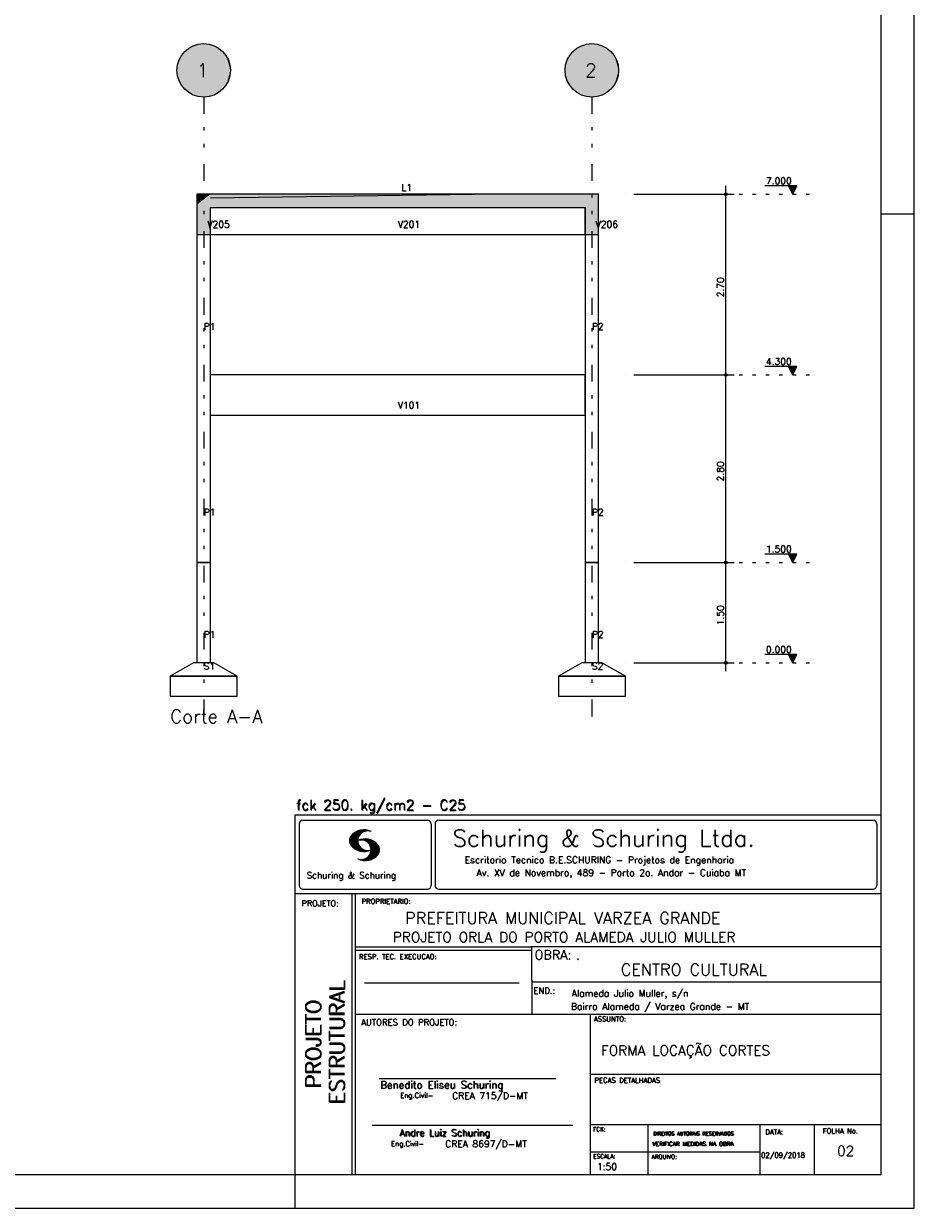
# Model space of a CAD drawing. Extents: x 0 to 84.1, y 0 to 59.4.
# Tile 3 of 5: x 57.5 to 84.1, y 0 to 35.4. Entities that reach past the tile are written whole.
import ezdxf

# ---------------------------------------------------------------- set-up
doc = ezdxf.new("R2010")
doc.units = 0
doc.header["$MEASUREMENT"] = 0
doc.linetypes.add('ESTILO_TQS_0002', pattern=[0.4, 0.1, -0.3])
doc.linetypes.add('ESTILO_TQS_0004', pattern=[2, 0.5, -0.4, 0.1, -0.4, 0.1, -0.5])
for name, color, linetype in [('1', 1, 'CONTINUOUS'), ('2', 2, 'CONTINUOUS'), ('6', 6, 'CONTINUOUS'), ('9', 9, 'CONTINUOUS')]:
    doc.layers.add(name, color=color, linetype=linetype)
doc.styles.get("Standard").update_dxf_attribs({"font": 'ROMANS.SHX'})

msp = doc.modelspace()

# ---------------------------------------------------------------- linework, layer by layer
at = {"layer": '1', "linetype": 'ESTILO_TQS_0004'}
for p, q in [((62.865804, 33.19616), (62.865804, 14.49616)), ((74.465804, 33.19616), (74.465804, 14.49616))]:
    msp.add_line(p, q, dxfattribs=at)
at = {"layer": '1', "linetype": 'Continuous'}
for p, q in [((78.465804, 24.64616), (78.465804, 30.54616)), ((80.590804, 30.54616), (79.630805, 30.54616)), ((80.465804, 30.29616), (80.340804, 30.54616)), ((80.351952, 30.523864), (80.579657, 30.523864)), ((80.3631, 30.501568), (80.568509, 30.501568)), ((80.374248, 30.479273), (80.557361, 30.479273)), ((80.385396, 30.456977), (80.546213, 30.456977)), ((80.465804, 30.29616), (80.590804, 30.54616)), ((75.465804, 30.29616), (75.465804, 30.29616)), ((75.715804, 30.29616), (78.715804, 30.29616)), ((80.396544, 30.434682), (80.535065, 30.434681)), ((80.407691, 30.412386), (80.523918, 30.412386)), ((80.418839, 30.39009), (80.51277, 30.39009)), ((80.429987, 30.367793), (80.501622, 30.367794)), ((80.441135, 30.345498), (80.490474, 30.345498)), ((80.452283, 30.323203), (80.479326, 30.323203)), ((78.465804, 19.04616), (78.465804, 25.14616)), ((80.590804, 25.146161), (79.630805, 25.146161)), ((80.465804, 24.89616), (80.340804, 25.146161)), ((80.465804, 24.89616), (80.590804, 25.146161)), ((75.465804, 24.89616), (75.465804, 24.89616)), ((75.465804, 24.89616), (75.465804, 24.89616)), ((75.715804, 24.89616), (78.715804, 24.89616)), ((75.715804, 24.89616), (78.715804, 24.89616)), ((80.351952, 25.123864), (80.579657, 25.123864)), ((80.3631, 25.101569), (80.568509, 25.101569)), ((80.374248, 25.079273), (80.557361, 25.079273)), ((80.385396, 25.056977), (80.546213, 25.056977)), ((80.396544, 25.034682), (80.535065, 25.034681)), ((80.407691, 25.012386), (80.523918, 25.012386)), ((80.418839, 24.99009), (80.51277, 24.99009)), ((80.429987, 24.967794), (80.501622, 24.967794)), ((80.441135, 24.945498), (80.490474, 24.945498)), ((80.452283, 24.923203), (80.479326, 24.923203)), ((78.465804, 16.04616), (78.465804, 19.54616)), ((80.590804, 19.54616), (79.630805, 19.54616)), ((80.465804, 19.29616), (80.340804, 19.54616)), ((80.351952, 19.523864), (80.579657, 19.523864)), ((80.3631, 19.501568), (80.568509, 19.501568)), ((80.374248, 19.479273), (80.557361, 19.479273)), ((80.465804, 19.29616), (80.590804, 19.54616)), ((75.465804, 19.29616), (75.465804, 19.29616)), ((75.465804, 19.29616), (75.465804, 19.29616)), ((75.715804, 19.29616), (78.715804, 19.29616)), ((75.715804, 19.29616), (78.715804, 19.29616)), ((80.385396, 19.456977), (80.546213, 19.456977)), ((80.396544, 19.434682), (80.535065, 19.434681)), ((80.407691, 19.412386), (80.523918, 19.412386)), ((80.418839, 19.39009), (80.51277, 19.39009)), ((80.429987, 19.367793), (80.501622, 19.367794)), ((80.441135, 19.345498), (80.490474, 19.345498)), ((80.452283, 19.323203), (80.479326, 19.323203)), ((75.465804, 16.29616), (75.465804, 16.29616)), ((75.715804, 16.29616), (78.715804, 16.29616)), ((80.590804, 16.54616), (79.630805, 16.54616)), ((80.465804, 16.29616), (80.340804, 16.54616)), ((80.351952, 16.523864), (80.579657, 16.523864)), ((80.3631, 16.501568), (80.568509, 16.501568)), ((80.374248, 16.479273), (80.557361, 16.479273)), ((80.385396, 16.456977), (80.546213, 16.456977)), ((80.396544, 16.434682), (80.535065, 16.434681)), ((80.407691, 16.412386), (80.523918, 16.412386)), ((80.418839, 16.39009), (80.51277, 16.39009)), ((80.429987, 16.367793), (80.501622, 16.367794)), ((80.441135, 16.345498), (80.490474, 16.345498)), ((80.452283, 16.323203), (80.479326, 16.323203)), ((80.465804, 16.29616), (80.590804, 16.54616))]:
    msp.add_line(p, q, dxfattribs=at)
at = {"layer": '1', "linetype": 'ESTILO_TQS_0002'}
for p, q in [((78.465804, 30.29616), (81.065804, 30.29616)), ((78.465804, 24.89616), (81.065804, 24.89616)), ((78.465804, 19.29616), (81.065804, 19.29616)), ((78.465804, 16.29616), (81.065804, 16.29616))]:
    msp.add_line(p, q, dxfattribs=at)
at = {"layer": '1', "linetype": 'Continuous'}
for points in [[(80.340804, 30.54616), (80.465804, 30.29616), (80.590804, 30.54616), (80.340804, 30.54616)], [(80.340804, 25.146161), (80.465804, 24.89616), (80.590804, 25.146161), (80.340804, 25.146161)], [(80.340804, 19.54616), (80.465804, 19.29616), (80.590804, 19.54616), (80.340804, 19.54616)], [(80.340804, 16.54616), (80.465804, 16.29616), (80.590804, 16.54616), (80.340804, 16.54616)]]:
    msp.add_lwpolyline(points, dxfattribs=at)
for centre, radius in [((78.465804, 30.29616), 0.04), ((78.465804, 30.29616), 0.02), ((78.465804, 24.89616), 0.04), ((78.465804, 24.89616), 0.04), ((78.465804, 24.89616), 0.02), ((78.465804, 24.89616), 0.02), ((78.465804, 19.29616), 0.04), ((78.465804, 19.29616), 0.04), ((78.465804, 19.29616), 0.02), ((78.465804, 19.29616), 0.02), ((78.465804, 16.29616), 0.04), ((78.465804, 16.29616), 0.02)]:
    msp.add_circle(centre, radius, dxfattribs=at)
at = {"layer": '2', "linetype": 'Continuous'}
for p, q in [((84.100006, 0), (84.100006, 59.400002)), ((84.100006, 29.700001), (83.100006, 29.700001)), ((65.600006, 11.755142), (83.100006, 11.755135)), ((65.600006, 1), (65.600006, 11.755142)), ((65.715988, 11.477417), (65.715988, 9.648308)), ((65.832489, 11.593918), (69.548996, 11.593918)), ((69.665497, 11.477417), (69.665497, 9.648308)), ((69.778748, 11.477417), (69.778748, 9.648308)), ((69.895248, 11.593918), (82.867508, 11.593918)), ((82.984009, 11.477417), (82.984009, 9.648308)), ((67.221771, 10.985771), (67.52832, 11.29232)), ((67.222122, 10.971992), (67.545929, 11.295792)), ((67.222168, 11.000305), (67.508011, 11.286148)), ((67.222488, 10.958214), (67.56427, 11.300003)), ((67.224365, 11.016647), (67.488403, 11.280685)), ((67.224472, 10.94606), (67.581131, 11.302727)), ((67.226578, 11.03299), (67.465408, 11.271812)), ((67.2267, 10.934158), (67.596313, 11.303772)), ((67.228943, 10.922256), (67.612335, 11.305649)), ((67.232178, 10.911354), (67.626831, 11.306015)), ((67.232437, 11.052986), (67.439468, 11.26001)), ((67.235916, 10.900948), (67.642014, 11.307053)), ((67.239258, 11.073952), (67.410522, 11.245209)), ((67.239655, 10.890556), (67.656281, 11.307182)), ((67.243561, 10.880333), (67.66925, 11.306015)), ((67.248611, 10.871239), (67.520584, 11.143219)), ((67.252747, 11.10157), (67.374313, 11.223145)), ((67.253647, 10.862129), (67.502121, 11.110611)), ((67.258682, 10.853035), (67.491592, 11.085945)), ((67.264267, 10.84449), (67.483597, 11.06382)), ((67.270782, 10.836868), (67.47966, 11.045746)), ((67.277298, 10.829247), (67.475876, 11.027817)), ((67.283813, 10.821625), (67.474167, 11.011971)), ((67.290558, 10.814232), (67.473114, 10.99678)), ((67.296936, 10.807419), (67.470306, 10.980797)), ((67.531494, 10.998619), (67.546158, 11.013283)), ((67.548691, 11.001663), (67.565323, 11.018303)), ((67.563156, 11.001991), (67.584885, 11.023735)), ((67.577606, 11.002319), (67.601898, 11.026611)), ((67.592072, 11.002647), (67.619476, 11.030045)), ((67.604584, 11.001007), (67.635239, 11.03167)), ((67.608673, 11.2313), (67.68306, 11.305702)), ((67.617233, 10.999535), (67.651505, 11.033806)), ((67.62999, 10.998154), (67.666199, 11.034363)), ((67.638062, 11.246552), (67.69574, 11.30423)), ((67.64122, 10.995239), (67.680893, 11.03492)), ((67.652435, 10.992317), (67.695602, 11.035484)), ((67.662872, 11.257233), (67.708405, 11.302757)), ((67.664337, 10.990074), (67.708984, 11.034729)), ((67.674881, 10.986488), (67.72316, 11.034767)), ((67.681976, 11.262199), (67.721237, 11.30146)), ((67.684326, 10.981789), (67.736191, 11.033653)), ((67.694321, 10.977654), (67.748459, 11.031792)), ((67.702469, 11.268562), (67.733063, 11.299149)), ((67.704605, 10.973801), (67.761597, 11.0308)), ((67.71431, 10.969368), (67.773758, 11.028824)), ((67.718491, 11.270424), (67.744904, 11.296837)), ((67.722412, 10.963333), (67.785233, 11.026146)), ((67.732498, 10.959282), (67.797607, 11.024391)), ((67.734482, 11.272285), (67.757004, 11.294807)), ((67.740387, 10.953033), (67.808838, 11.021484)), ((67.749115, 10.947632), (67.819702, 11.018219)), ((67.750473, 11.274147), (67.768555, 11.292221)), ((67.756165, 10.940536), (67.830765, 11.015137)), ((67.765198, 10.93544), (67.841873, 11.012115)), ((67.77211, 10.928207), (67.852234, 11.008339)), ((67.779831, 10.921783), (67.86261, 11.004555)), ((67.785919, 10.913734), (67.873306, 11.001122)), ((67.794006, 10.907692), (67.883316, 10.997002)), ((67.799911, 10.899467), (67.892731, 10.992279)), ((67.806625, 10.892029), (67.902451, 10.987854)), ((67.811752, 10.883018), (67.912231, 10.983505)), ((67.817657, 10.874802), (67.921875, 10.979012)), ((67.823761, 10.866768), (67.930435, 10.973442)), ((67.304733, 10.800133), (67.473206, 10.968597)), ((67.311829, 10.793083), (67.474121, 10.955383)), ((67.319168, 10.786293), (67.475159, 10.942276)), ((67.326828, 10.779808), (67.477615, 10.930595)), ((67.334488, 10.773323), (67.480087, 10.918922)), ((67.342133, 10.766846), (67.482544, 10.907249)), ((67.350098, 10.760674), (67.485901, 10.896469)), ((67.358337, 10.754768), (67.489655, 10.886078)), ((67.366577, 10.748863), (67.493408, 10.875694)), ((67.374802, 10.742966), (67.497208, 10.865356)), ((67.383392, 10.737427), (67.502075, 10.856102)), ((67.392227, 10.732109), (67.506958, 10.84684)), ((67.401062, 10.726807), (67.511841, 10.837578)), ((67.409882, 10.721497), (67.516922, 10.828537)), ((67.419189, 10.71666), (67.522842, 10.820305)), ((67.428635, 10.711967), (67.528748, 10.812088)), ((67.43808, 10.707275), (67.534668, 10.803864)), ((67.44754, 10.702599), (67.540802, 10.79586)), ((67.457642, 10.698563), (67.547699, 10.78862)), ((67.467743, 10.694519), (67.554611, 10.781387)), ((67.477829, 10.690483), (67.561508, 10.774155)), ((67.488205, 10.686714), (67.568588, 10.767105)), ((67.499008, 10.683372), (67.576477, 10.760849)), ((67.509796, 10.680031), (67.584366, 10.754601)), ((67.520599, 10.676697), (67.592255, 10.74836)), ((67.532074, 10.674026), (67.600327, 10.742287)), ((67.543625, 10.671448), (67.609238, 10.737053)), ((67.555176, 10.668869), (67.618134, 10.731819)), ((67.5672, 10.666748), (67.627045, 10.726585)), ((67.579605, 10.665009), (67.636261, 10.721664)), ((67.591995, 10.663277), (67.646255, 10.717522)), ((67.604782, 10.661919), (67.65625, 10.713379)), ((67.618134, 10.66114), (67.666229, 10.709244)), ((67.6315, 10.660355), (67.67691, 10.705772)), ((67.645309, 10.660042), (67.688126, 10.70285)), ((67.65976, 10.660355), (67.699341, 10.699936)), ((67.671295, 10.38913), (68.095734, 10.813568)), ((67.67421, 10.660667), (67.710678, 10.697136)), ((67.685135, 10.388832), (68.100952, 10.804665)), ((67.690598, 10.661674), (67.723846, 10.694931)), ((67.698959, 10.388527), (68.104996, 10.794571)), ((67.70816, 10.663521), (67.737625, 10.692986)), ((67.713776, 10.389206), (68.107529, 10.782967)), ((67.725296, 10.665939), (67.750778, 10.691422)), ((67.728806, 10.390091), (68.110825, 10.77211)), ((67.741867, 10.668861), (67.765747, 10.692741)), ((67.744095, 10.391251), (68.114105, 10.761261)), ((67.760269, 10.672806), (67.780136, 10.69268)), ((67.760544, 10.393555), (68.11557, 10.748596)), ((67.776978, 10.395859), (68.117249, 10.736137)), ((67.780106, 10.677895), (67.794464, 10.692261)), ((67.794464, 10.692261), (67.796539, 10.694336)), ((67.794861, 10.399597), (68.118942, 10.723679)), ((67.798126, 10.683296), (67.810562, 10.69574)), ((67.813049, 10.403664), (68.118515, 10.709122)), ((67.817169, 10.689835), (67.825378, 10.698044)), ((67.822357, 10.554344), (68.091095, 10.823074)), ((67.829498, 10.858353), (67.940002, 10.968857)), ((67.832825, 10.409302), (68.118134, 10.694611)), ((67.833084, 10.695976), (67.839569, 10.702461)), ((67.833527, 10.848244), (67.948654, 10.963379)), ((67.838394, 10.838989), (67.957047, 10.957634)), ((67.840729, 10.586838), (68.086777, 10.832893)), ((67.843323, 10.829773), (67.965561, 10.952019)), ((67.848358, 10.817596), (67.975677, 10.944923)), ((67.848709, 10.608963), (68.081818, 10.842072)), ((67.852341, 10.806755), (67.985031, 10.939453)), ((67.853302, 10.415634), (68.117767, 10.680092)), ((67.856201, 10.794724), (67.99379, 10.932312)), ((67.856934, 10.63131), (68.075089, 10.849472)), ((67.859863, 10.781189), (68.003067, 10.924393)), ((67.860703, 10.649239), (68.070358, 10.858894)), ((67.862656, 10.768639), (68.011749, 10.91774)), ((67.865173, 10.667847), (68.063507, 10.866165)), ((67.865234, 10.753647), (68.02092, 10.90934)), ((67.866241, 10.683037), (68.057556, 10.874352)), ((67.866318, 10.73967), (68.029205, 10.90255)), ((67.867294, 10.698235), (68.049774, 10.880722)), ((67.867905, 10.725861), (68.036682, 10.894646)), ((67.868118, 10.711845), (68.043793, 10.887527)), ((67.876404, 10.424599), (68.113495, 10.66169)), ((67.901276, 10.435333), (68.110229, 10.644287)), ((67.929581, 10.449501), (68.101624, 10.621544)), ((67.550323, 10.409546), (67.562592, 10.421799)), ((67.561462, 10.40654), (67.576416, 10.421486)), ((67.572601, 10.403542), (67.590225, 10.421173)), ((67.583755, 10.400551), (67.606155, 10.422958)), ((67.595673, 10.398346), (67.622162, 10.424828)), ((67.607605, 10.396141), (67.639587, 10.428116)), ((67.619553, 10.393929), (67.658707, 10.43309)), ((67.632141, 10.392387), (67.679932, 10.440178)), ((67.644958, 10.391075), (67.704071, 10.450188)), ((67.657776, 10.389755), (67.737152, 10.469131)), ((67.966125, 10.471909), (68.08902, 10.594803)), ((68.045029, 10.536674), (68.057724, 10.54937)), ((65.600006, 9.399994), (83.100006, 9.399994)), ((65.832489, 9.531807), (69.548996, 9.531807)), ((67.300385, 5.799995), (67.300385, 9.399994)), ((67.400391, 5.799995), (67.400391, 9.399994)), ((69.895248, 9.531807), (82.867508, 9.531807)), ((83.100006, 9.399994), (83.100006, 1)), ((72.668579, 7.799995), (67.400391, 7.799995)), ((83.100006, 7.814748), (72.656072, 7.814748)), ((72.668579, 6.816429), (72.668579, 7.814748)), ((72.668579, 7.699995), (67.400391, 7.699995)), ((67.670311, 6.739054), (72.288887, 6.739054)), ((72.668579, 6.816429), (72.668579, 5.799995)), ((72.668579, 6.7647), (83.100006, 6.764707)), ((67.300385, 1), (67.300385, 5.799995)), ((67.400391, 1), (67.400391, 5.799995)), ((67.400391, 5.799995), (83.100006, 5.799995)), ((74.420959, 4.799995), (74.420959, 5.799995)), ((74.420959, 1), (74.420959, 4.799995)), ((74.420958, 4.005768), (83.100005, 4.005775)), ((68.11142, 3.880456), (73.389854, 3.880456)), ((67.897606, 2.480272), (73.894493, 2.480272)), ((74.420959, 2.505768), (83.100006, 2.505775)), ((76.14679, 1), (76.14679, 2.505775)), ((79.496475, 1), (79.496475, 2.505775)), ((81.120974, 1), (81.120974, 2.505774)), ((74.420959, 1.691734), (79.496475, 1.691742)), ((65.600006, 0), (65.600006, 1)), ((83.100006, 1), (65.600006, 1)), ((0, 0), (84.100006, 0))]:
    msp.add_line(p, q, dxfattribs=at)
msp.add_lwpolyline([(83.100006, 1), (2.5, 1), (2.5, 58.400002), (83.100006, 58.400002), (83.100006, 1)], dxfattribs=at)
for centre in [(62.865804, 33.99616), (74.465804, 33.99616)]:
    msp.add_circle(centre, 0.8, dxfattribs=at)
for centre, radius, start, end in [((65.832489, 11.477417), 0.116502, 90, 180), ((69.548996, 11.477417), 0.116502, 0, 90), ((69.895248, 11.477417), 0.116502, 90, 180), ((82.867508, 11.477417), 0.116502, 0, 90), ((67.465149, 10.982269), 0.243989, 140.229431, 231.895096), ((67.648087, 10.815277), 0.491555, 63.393265, 138.909058), ((67.763229, 10.98333), 0.291044, 68.851509, 291.148499), ((67.692337, 10.543831), 0.491555, 41.090942, 116.606735), ((67.577194, 10.711891), 0.291044, 248.851501, 111.148491), ((67.648087, 11.15139), 0.491555, 218.229782, 296.60672), ((67.875275, 10.710823), 0.243989, 308.104889, 39.770576), ((67.692337, 10.879951), 0.491555, 243.393265, 321.770233), ((65.832489, 9.648308), 0.116502, 180, 270), ((69.548996, 9.648308), 0.116502, 270, 0), ((69.895248, 9.648308), 0.116502, 180, 270), ((82.867508, 9.648308), 0.116502, 270, 0)]:
    msp.add_arc(centre, radius, start, end, dxfattribs=at)
at = {"layer": '6', "linetype": 'Continuous'}
for p, q in [((62.961106, 30.29616), (62.665804, 30.29616)), ((62.665804, 30.29616), (62.665804, 29.982066)), ((62.665804, 30.29616), (62.665804, 24.89616)), ((63.065804, 30.29616), (62.961106, 30.29616)), ((63.065804, 30.191462), (70.945152, 30.29616)), ((70.945152, 30.29616), (63.065804, 30.29616)), ((70.983765, 30.29616), (70.945152, 30.29616)), ((70.983765, 30.29616), (70.945152, 30.29616)), ((74.265804, 30.29616), (70.983765, 30.29616)), ((74.665804, 30.29616), (74.265804, 30.29616)), ((74.665804, 29.406424), (74.665804, 30.29616)), ((74.665804, 24.89616), (74.665804, 30.29616)), ((62.665804, 29.982066), (62.665804, 29.09616)), ((63.065804, 29.410254), (63.065804, 29.89616)), ((63.065804, 29.89616), (70.945152, 29.89616)), ((70.945152, 29.89616), (70.983765, 29.89616)), ((70.983765, 29.89616), (74.265804, 29.89616)), ((74.265804, 29.09616), (74.265804, 29.89616)), ((74.265804, 29.89616), (74.265804, 29.09616)), ((74.265804, 29.89616), (74.265804, 24.89616)), ((63.065804, 29.09616), (63.065804, 29.410254)), ((74.665804, 29.09616), (74.665804, 29.406424)), ((62.665804, 29.09616), (62.961106, 29.09616)), ((62.961106, 29.09616), (63.065804, 29.09616)), ((63.065804, 29.09616), (74.265804, 29.09616)), ((63.065804, 24.89616), (63.065804, 29.09616)), ((74.265804, 29.09616), (74.562383, 29.09616)), ((74.562383, 29.09616), (74.665804, 29.09616)), ((62.665804, 24.89616), (62.665804, 19.29616)), ((74.265804, 24.89616), (63.065804, 24.89616)), ((63.065804, 19.29616), (63.065804, 24.89616)), ((74.265804, 23.69616), (74.265804, 24.89616)), ((74.265804, 24.89616), (74.265804, 19.29616)), ((74.665804, 19.29616), (74.665804, 24.89616)), ((63.065804, 23.69616), (74.265804, 23.69616)), ((62.665804, 19.29616), (62.665804, 16.29616)), ((63.065804, 19.29616), (62.665804, 19.29616)), ((62.665804, 19.29616), (63.065804, 19.29616)), ((63.065804, 16.29616), (63.065804, 19.29616)), ((74.265804, 19.29616), (74.265804, 16.29616)), ((74.665804, 19.29616), (74.265804, 19.29616)), ((74.265804, 19.29616), (74.665804, 19.29616)), ((74.665804, 16.29616), (74.665804, 19.29616)), ((62.565804, 16.29616), (61.865804, 15.89616)), ((63.165804, 16.29616), (62.565804, 16.29616)), ((63.865804, 15.89616), (63.165804, 16.29616)), ((74.165804, 16.29616), (73.465804, 15.89616)), ((74.765804, 16.29616), (74.165804, 16.29616)), ((75.465804, 15.89616), (74.765804, 16.29616)), ((61.865804, 15.89616), (61.865804, 15.29616)), ((63.865804, 15.89616), (61.865804, 15.89616)), ((61.865804, 15.89616), (63.865804, 15.89616)), ((63.865804, 15.29616), (63.865804, 15.89616)), ((73.465804, 15.89616), (73.465804, 15.29616)), ((75.465804, 15.89616), (73.465804, 15.89616)), ((73.465804, 15.89616), (75.465804, 15.89616)), ((75.465804, 15.29616), (75.465804, 15.89616)), ((61.865804, 15.29616), (63.865804, 15.29616)), ((73.465804, 15.29616), (75.465804, 15.29616))]:
    msp.add_line(p, q, dxfattribs=at)
at = {"layer": '9', "linetype": 'Continuous'}
for points in [[(63.665804, 33.99616), (62.497752, 34.706468), (62.40446, 34.649736)], [(63.665804, 33.99616), (62.597901, 34.749969), (62.497752, 34.706468)], [(63.665804, 33.99616), (62.70304, 34.779427), (62.597901, 34.749969)], [(63.665804, 33.99616), (62.81121, 34.794295), (62.70304, 34.779427)], [(63.665804, 33.99616), (62.920398, 34.794295), (62.81121, 34.794295)], [(63.665804, 33.99616), (63.028569, 34.779427), (62.920398, 34.794295)], [(63.665804, 33.99616), (63.133708, 34.749969), (63.028569, 34.779427)], [(63.665804, 33.99616), (63.233856, 34.706468), (63.133708, 34.749969)], [(63.665804, 33.99616), (63.327149, 34.649736), (63.233856, 34.706468)], [(75.265804, 33.99616), (74.097752, 34.706468), (74.00446, 34.649736)], [(75.265804, 33.99616), (74.197901, 34.749969), (74.097752, 34.706468)], [(75.265804, 33.99616), (74.30304, 34.779427), (74.197901, 34.749969)], [(75.265804, 33.99616), (74.41121, 34.794295), (74.30304, 34.779427)], [(75.265804, 33.99616), (74.520398, 34.794295), (74.41121, 34.794295)], [(75.265804, 33.99616), (74.628569, 34.779427), (74.520398, 34.794295)], [(75.265804, 33.99616), (74.733708, 34.749969), (74.628569, 34.779427)], [(75.265804, 33.99616), (74.833856, 34.706468), (74.733708, 34.749969)], [(75.265804, 33.99616), (74.927149, 34.649736), (74.833856, 34.706468)], [(63.665804, 33.99616), (62.182269, 34.411827), (62.132035, 34.314881)], [(63.665804, 33.99616), (62.245235, 34.50103), (62.182269, 34.411827)], [(63.665804, 33.99616), (62.319762, 34.580829), (62.245235, 34.50103)], [(63.665804, 33.99616), (62.40446, 34.649736), (62.319762, 34.580829)], [(63.665804, 33.99616), (63.411847, 34.580829), (63.327149, 34.649736)], [(63.665804, 33.99616), (63.486373, 34.50103), (63.411847, 34.580829)], [(63.665804, 33.99616), (63.54934, 34.411827), (63.486373, 34.50103)], [(63.665804, 33.99616), (63.599573, 34.314881), (63.54934, 34.411827)], [(75.265804, 33.99616), (73.782269, 34.411827), (73.732035, 34.314881)], [(75.265804, 33.99616), (73.845235, 34.50103), (73.782269, 34.411827)], [(75.265804, 33.99616), (73.919762, 34.580829), (73.845235, 34.50103)], [(75.265804, 33.99616), (74.00446, 34.649736), (73.919762, 34.580829)], [(75.265804, 33.99616), (75.011847, 34.580829), (74.927149, 34.649736)], [(75.265804, 33.99616), (75.086373, 34.50103), (75.011847, 34.580829)], [(75.265804, 33.99616), (75.14934, 34.411827), (75.086373, 34.50103)], [(75.265804, 33.99616), (75.199573, 34.314881), (75.14934, 34.411827)], [(63.665804, 33.99616), (62.073256, 34.105093), (62.065804, 33.99616)], [(63.665804, 33.99616), (62.065804, 33.99616), (62.073256, 33.887227)], [(63.665804, 33.99616), (62.095471, 34.211998), (62.073256, 34.105093)], [(63.665804, 33.99616), (62.073256, 33.887227), (62.095471, 33.780323)], [(63.665804, 33.99616), (62.132035, 34.314881), (62.095471, 34.211998)], [(63.665804, 33.99616), (62.095471, 33.780323), (62.132035, 33.677439)], [(63.665804, 33.99616), (62.132035, 33.677439), (62.182269, 33.580493)], [(63.665804, 33.99616), (62.182269, 33.580493), (62.245235, 33.49129)], [(63.665804, 33.99616), (62.245235, 33.49129), (62.319762, 33.411491)], [(63.665804, 33.99616), (62.319762, 33.411491), (62.40446, 33.342584)], [(63.665804, 33.99616), (62.40446, 33.342584), (62.497752, 33.285852)], [(63.665804, 33.99616), (62.497752, 33.285852), (62.597901, 33.242351)], [(63.665804, 33.99616), (62.597901, 33.242351), (62.70304, 33.212893)], [(63.665804, 33.99616), (62.70304, 33.212893), (62.81121, 33.198025)], [(63.665804, 33.99616), (62.81121, 33.198025), (62.920398, 33.198025)], [(63.665804, 33.99616), (62.920398, 33.198025), (63.028569, 33.212893)], [(63.665804, 33.99616), (63.028569, 33.212893), (63.133708, 33.242351)], [(63.665804, 33.99616), (63.133708, 33.242351), (63.233856, 33.285852)], [(63.665804, 33.99616), (63.233856, 33.285852), (63.327149, 33.342584)], [(63.665804, 33.99616), (63.327149, 33.342584), (63.411847, 33.411491)], [(63.665804, 33.99616), (63.411847, 33.411491), (63.486373, 33.49129)], [(63.665804, 33.99616), (63.486373, 33.49129), (63.54934, 33.580493)], [(63.665804, 33.99616), (63.54934, 33.580493), (63.599573, 33.677439)], [(63.665804, 33.99616), (63.636138, 34.211998), (63.599573, 34.314881)], [(63.665804, 33.99616), (63.599573, 33.677439), (63.636138, 33.780323)], [(63.665804, 33.99616), (63.658353, 34.105093), (63.636138, 34.211998)], [(63.665804, 33.99616), (63.636138, 33.780323), (63.658353, 33.887227)], [(63.665804, 33.99616), (63.658353, 33.887227), (63.665804, 33.99616)], [(75.265804, 33.99616), (73.673256, 34.105093), (73.665804, 33.99616)], [(75.265804, 33.99616), (73.665804, 33.99616), (73.673256, 33.887227)], [(75.265804, 33.99616), (73.695471, 34.211998), (73.673256, 34.105093)], [(75.265804, 33.99616), (73.673256, 33.887227), (73.695471, 33.780323)], [(75.265804, 33.99616), (73.732035, 34.314881), (73.695471, 34.211998)], [(75.265804, 33.99616), (73.695471, 33.780323), (73.732035, 33.677439)], [(75.265804, 33.99616), (73.732035, 33.677439), (73.782269, 33.580493)], [(75.265804, 33.99616), (73.782269, 33.580493), (73.845235, 33.49129)], [(75.265804, 33.99616), (73.845235, 33.49129), (73.919762, 33.411491)], [(75.265804, 33.99616), (73.919762, 33.411491), (74.00446, 33.342584)], [(75.265804, 33.99616), (74.00446, 33.342584), (74.097752, 33.285852)], [(75.265804, 33.99616), (74.097752, 33.285852), (74.197901, 33.242351)], [(75.265804, 33.99616), (74.197901, 33.242351), (74.30304, 33.212893)], [(75.265804, 33.99616), (74.30304, 33.212893), (74.41121, 33.198025)], [(75.265804, 33.99616), (74.41121, 33.198025), (74.520398, 33.198025)], [(75.265804, 33.99616), (74.520398, 33.198025), (74.628569, 33.212893)], [(75.265804, 33.99616), (74.628569, 33.212893), (74.733708, 33.242351)], [(75.265804, 33.99616), (74.733708, 33.242351), (74.833856, 33.285852)], [(75.265804, 33.99616), (74.833856, 33.285852), (74.927149, 33.342584)], [(75.265804, 33.99616), (74.927149, 33.342584), (75.011847, 33.411491)], [(75.265804, 33.99616), (75.011847, 33.411491), (75.086373, 33.49129)], [(75.265804, 33.99616), (75.086373, 33.49129), (75.14934, 33.580493)], [(75.265804, 33.99616), (75.14934, 33.580493), (75.199573, 33.677439)], [(75.265804, 33.99616), (75.236138, 34.211998), (75.199573, 34.314881)], [(75.265804, 33.99616), (75.199573, 33.677439), (75.236138, 33.780323)], [(75.265804, 33.99616), (75.258353, 34.105093), (75.236138, 34.211998)], [(75.265804, 33.99616), (75.236138, 33.780323), (75.258353, 33.887227)], [(75.265804, 33.99616), (75.258353, 33.887227), (75.265804, 33.99616)], [(62.665804, 29.982066), (63.065804, 29.410254), (63.065804, 30.29616)], [(62.665804, 29.982066), (63.065804, 30.29616), (62.961106, 30.29616)], [(62.665804, 29.982066), (62.961106, 30.29616), (62.665804, 30.29616)], [(62.665804, 29.982066), (62.665804, 30.29616), (62.665804, 29.982066)], [(63.065804, 30.191462), (74.265804, 29.999581), (74.265804, 30.29616)], [(63.065804, 30.191462), (74.265804, 30.29616), (70.983765, 30.29616)], [(63.065804, 30.191462), (70.983765, 30.29616), (70.945152, 30.29616)], [(63.065804, 30.191462), (70.945152, 30.29616), (63.065804, 30.29616)], [(63.065804, 30.191462), (63.065804, 30.29616), (63.065804, 30.191462)], [(63.065804, 30.191462), (63.065804, 29.89616), (70.945152, 29.89616)], [(63.065804, 30.191462), (70.945152, 29.89616), (70.983765, 29.89616)], [(63.065804, 30.191462), (70.983765, 29.89616), (74.265804, 29.89616)], [(63.065804, 30.191462), (74.265804, 29.89616), (74.265804, 29.999581)], [(74.265804, 30.29616), (74.265804, 29.985896), (74.265804, 29.09616)], [(74.265804, 30.29616), (74.265804, 29.09616), (74.562383, 29.09616)], [(74.265804, 30.29616), (74.562383, 29.09616), (74.665804, 29.09616)], [(74.265804, 30.29616), (74.665804, 29.09616), (74.665804, 29.406424)], [(74.265804, 30.29616), (74.665804, 29.406424), (74.665804, 30.29616)], [(74.265804, 30.29616), (74.665804, 30.29616), (74.562383, 30.29616)], [(74.265804, 30.29616), (74.562383, 30.29616), (74.265804, 30.29616)], [(62.665804, 29.982066), (62.665804, 29.09616), (62.961106, 29.09616)], [(62.665804, 29.982066), (62.961106, 29.09616), (63.065804, 29.09616)], [(62.665804, 29.982066), (63.065804, 29.09616), (63.065804, 29.410254)]]:
    msp.add_solid(points, dxfattribs=at)

# ---------------------------------------------------------------- texts
at = {"layer": '1', "linetype": 'Continuous'}
for s, height, p in [('7.000', 0.2, (79.665804, 30.59616)), ('L1', 0.2, (68.776915, 30.39616)), ('V205', 0.2, (62.976915, 29.29616)), ('V201', 0.2, (68.665804, 29.29616)), ('V206', 0.2, (74.576915, 29.29616)), ('P1', 0.2, (62.865804, 26.24616)), ('P2', 0.2, (74.465804, 26.24616)), ('4.300', 0.2, (79.665804, 25.196161)), ('V101', 0.2, (68.665804, 23.89616)), ('P1', 0.2, (62.865804, 20.69616)), ('P2', 0.2, (74.465804, 20.69616)), ('1.500', 0.2, (79.665804, 19.59616)), ('P1', 0.2, (62.865804, 17.04616)), ('P2', 0.2, (74.465804, 17.04616)), ('0.000', 0.2, (79.665804, 16.59616)), ('S1', 0.2, (62.865804, 16.09616)), ('S2', 0.2, (74.465804, 16.09616)), ('Corte A-A', 0.4, (61.865804, 14.49616)), ('PREFEITURA MUNICIPAL VARZEA GRANDE', 0.35, (68.88924, 8.494706)), ('PROJETO ORLA DO PORTO ALAMEDA JULIO MULLER', 0.3, (68.518476, 7.952581)), ('.', 0.3, (73.984333, 7.423969)), ('CENTRO CULTURAL', 0.35, (75.330094, 6.957007)), ('Alameda Julio Muller, s/n', 0.2, (73.86333, 6.322955)), ('Bairro Alameda / Varzea Grande - MT', 0.2, (73.840306, 5.930193)), ('FORMA LOCAÇÃO CORTES', 0.3, (74.737424, 4.567268)), ('02/09/2018', 0.15, (79.520414, 1.512631))]:
    msp.add_text(s, height=height, dxfattribs=at).set_placement(p)
for s, p in [('2.70', (78.405804, 27.21616)), ('2.80', (78.405804, 21.71616)), ('1.50', (78.405804, 17.41616))]:
    msp.add_text(s, height=0.2, rotation=90, dxfattribs=at).set_placement(p)
at = {"layer": '1', "linetype": 'Continuous', "insert": (81.791209, 1.86479), "char_height": 0.3, "attachment_point": 1}
msp.add_mtext_dynamic_manual_height_columns('02', width=0.83519584, gutter_width=1, heights=[0], dxfattribs=at)
at = {"layer": '2', "linetype": 'Continuous'}
for s, height, p in [('fck 250. kg/cm2 - C25', 0.3, (65.628578, 11.907463)), ('fck 250. kg/cm2 - C25', 0.3, (65.641754, 11.880586)), ('Schuring & Schuring Ltda.', 0.5, (70.306839, 10.806786)), ('Escritorio Tecnico B.E.SCHURING - Projetos de Engenharia', 0.2, (70.664673, 10.308487)), ('Schuring & Schuring', 0.19, (65.944336, 9.851486)), ('Av. XV de Novembro, 489 - Porto 2o. Andar - Cuiaba MT', 0.2, (71.023193, 9.925888)), ('PROPRIETARIO:', 0.15, (67.584534, 9.097366)), ('PROJETO:', 0.175, (65.793152, 9.02159)), ('RESP. TEC. EXECUCAO:', 0.15, (67.506004, 7.444514)), ('OBRA:', 0.278755, (72.755102, 7.434759)), ('END.:', 0.185837, (72.717902, 6.410233)), ('ASSUNTO:', 0.15, (74.525462, 5.581304)), ('AUTORES DO PROJETO:', 0.185837, (67.572014, 5.463953)), ('PECAS DETALHADAS', 0.15, (74.54287, 3.751117)), ('Benedito Eliseu Schuring', 0.22, (68.138321, 3.577287)), ('Benedito Eliseu Schuring', 0.22, (68.149795, 3.577287)), ('Eng.Civil-', 0.15, (68.737209, 3.298847)), ('CREA 715/D-MT', 0.2, (70.290742, 3.262761)), ('Andre Luiz Schuring', 0.2, (68.716738, 2.158081)), ('Andre Luiz Schuring', 0.2, (68.734296, 2.149201)), ('FCK:', 0.125, (74.500763, 2.299423)), ('DIREITOS AUTORAIS RESERVADOS', 0.11, (76.294724, 2.176125)), ('DIREITOS AUTORAIS RESERVADOS', 0.11, (76.303696, 2.176125)), ('DATA:', 0.15, (79.648044, 2.2071)), ('FOLHA No.', 0.15, (81.365514, 2.23814)), ('Eng.Civil-', 0.15, (68.462773, 1.853248)), ('CREA 8697/D-MT', 0.2, (70.08334, 1.825346)), ('VERIFICAR MEDIDAS NA OBRA', 0.125, (76.271484, 1.861862)), ('VERIFICAR MEDIDAS NA OBRA', 0.125, (76.280457, 1.861862)), ('ESCALA:', 0.125, (74.507034, 1.490738)), ('ARQUIVO:', 0.125, (76.249054, 1.475601)), ('1:50', 0.2, (74.617035, 1.144112))]:
    msp.add_text(s, height=height, dxfattribs=at).set_placement(p)
for s, p in [('ESTRUTURAL', (67.07373, 3.12536)), ('ESTRUTURAL', (67.07373, 3.094507)), ('PROJETO', (66.369095, 3.606125)), ('PROJETO', (66.369095, 3.575272))]:
    msp.add_text(s, height=0.45, rotation=90, dxfattribs=at).set_placement(p)
at = {"layer": '6', "linetype": 'Continuous'}
for s, p in [('1', (62.665804, 33.79616)), ('2', (74.265804, 33.79616))]:
    msp.add_text(s, height=0.4, dxfattribs=at).set_placement(p)

doc.saveas('drawing.dxf')
